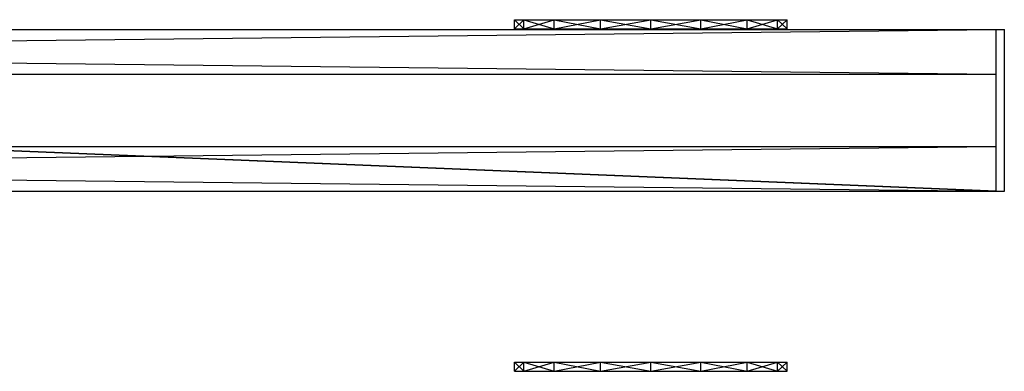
# Model space of a CAD drawing. Header units: inches. Extents: x -73 to 84, y -9 to 9.
# Tile 10 of 11: x 14.39 to 28.78, y -3.81 to 1.32. Entities that reach past the tile are written whole.
import ezdxf

# ---------------------------------------------------------------- set-up
doc = ezdxf.new("R2010")
doc.units = ezdxf.units.IN
doc.layers.get('0').update_dxf_attribs({"true_color": 0xc2ced6})

msp = doc.modelspace()

# ---------------------------------------------------------------- linework, layer by layer
at = {"color": 254, "true_color": 0xe6e6e6}
for p, q in [((21.619, 1.191), (21.619, 1.323)), ((21.619, 1.191), (21.759, 1.323)), ((21.619, 1.323), (21.759, 1.191)), ((21.619, 1.323), (21.759, 1.323)), ((21.619, 1.191), (21.619, 1.323)), ((21.619, 1.191), (21.759, 1.323)), ((21.619, 1.323), (21.759, 1.191)), ((21.619, 1.323), (21.759, 1.323)), ((21.619, 1.191), (21.619, 1.323)), ((21.619, 1.191), (21.759, 1.323)), ((21.619, 1.323), (21.759, 1.191)), ((21.619, 1.323), (21.759, 1.323)), ((21.619, 1.191), (21.619, 1.323)), ((21.619, 1.191), (21.759, 1.323)), ((21.619, 1.323), (21.759, 1.191)), ((21.619, 1.323), (21.759, 1.323)), ((21.619, 1.191), (21.619, 1.323)), ((21.619, 1.191), (21.759, 1.323)), ((21.619, 1.323), (21.759, 1.191)), ((21.619, 1.323), (21.759, 1.323)), ((21.619, 1.191), (21.619, 1.323)), ((21.619, 1.191), (21.759, 1.323)), ((21.619, 1.323), (21.759, 1.191)), ((21.619, 1.323), (21.759, 1.323)), ((21.619, 1.191), (21.619, 1.323)), ((21.619, 1.191), (21.759, 1.323)), ((21.619, 1.323), (21.759, 1.191)), ((21.619, 1.323), (21.759, 1.323)), ((21.619, 1.191), (21.619, 1.323)), ((21.619, 1.191), (21.759, 1.323)), ((21.619, 1.323), (21.759, 1.191)), ((21.619, 1.323), (21.759, 1.323)), ((21.619, 1.191), (21.619, 1.323)), ((21.619, 1.191), (21.759, 1.323)), ((21.619, 1.323), (21.759, 1.191)), ((21.619, 1.323), (21.759, 1.323)), ((21.759, 1.191), (21.759, 1.323)), ((21.759, 1.191), (22.203, 1.323)), ((21.759, 1.323), (21.759, 1.323)), ((21.759, 1.323), (22.203, 1.191)), ((21.759, 1.323), (22.203, 1.323)), ((21.759, 1.323), (22.879, 1.323)), ((21.759, 1.323), (23.613, 1.323)), ((21.759, 1.323), (25.022, 1.323)), ((21.759, 1.191), (21.759, 1.323)), ((21.759, 1.191), (22.203, 1.323)), ((21.759, 1.323), (21.759, 1.323)), ((21.759, 1.323), (22.203, 1.191)), ((21.759, 1.323), (22.203, 1.323)), ((21.759, 1.323), (22.879, 1.323)), ((21.759, 1.323), (23.613, 1.323)), ((21.759, 1.323), (25.022, 1.323)), ((21.759, 1.191), (21.759, 1.323)), ((21.759, 1.191), (22.203, 1.323)), ((21.759, 1.323), (21.759, 1.323)), ((21.759, 1.323), (22.203, 1.191)), ((21.759, 1.323), (22.203, 1.323)), ((21.759, 1.323), (22.879, 1.323)), ((21.759, 1.323), (23.613, 1.323)), ((21.759, 1.323), (25.022, 1.323)), ((21.759, 1.191), (21.759, 1.323)), ((21.759, 1.191), (22.203, 1.323)), ((21.759, 1.323), (21.759, 1.323)), ((21.759, 1.323), (22.203, 1.191)), ((21.759, 1.323), (22.203, 1.323)), ((21.759, 1.323), (22.879, 1.323)), ((21.759, 1.323), (23.613, 1.323)), ((21.759, 1.323), (25.022, 1.323)), ((21.759, 1.191), (21.759, 1.323)), ((21.759, 1.191), (22.203, 1.323)), ((21.759, 1.323), (21.759, 1.323)), ((21.759, 1.323), (22.203, 1.191)), ((21.759, 1.323), (22.203, 1.323)), ((21.759, 1.323), (22.879, 1.323)), ((21.759, 1.323), (23.613, 1.323)), ((21.759, 1.323), (25.022, 1.323)), ((21.759, 1.191), (21.759, 1.323)), ((21.759, 1.191), (22.203, 1.323)), ((21.759, 1.323), (21.759, 1.323)), ((21.759, 1.323), (22.203, 1.191)), ((21.759, 1.323), (22.203, 1.323)), ((21.759, 1.323), (22.879, 1.323)), ((21.759, 1.323), (23.613, 1.323)), ((21.759, 1.323), (25.022, 1.323)), ((21.759, 1.191), (21.759, 1.323)), ((21.759, 1.191), (22.203, 1.323)), ((21.759, 1.323), (21.759, 1.323)), ((21.759, 1.323), (22.203, 1.191)), ((21.759, 1.323), (22.203, 1.323)), ((21.759, 1.323), (22.879, 1.323)), ((21.759, 1.323), (23.613, 1.323)), ((21.759, 1.323), (25.022, 1.323)), ((21.759, 1.191), (21.759, 1.323)), ((21.759, 1.191), (22.203, 1.323)), ((21.759, 1.323), (21.759, 1.323)), ((21.759, 1.323), (22.203, 1.191)), ((21.759, 1.323), (22.203, 1.323)), ((21.759, 1.323), (22.879, 1.323)), ((21.759, 1.323), (23.613, 1.323)), ((21.759, 1.323), (25.022, 1.323)), ((21.759, 1.191), (21.759, 1.323)), ((21.759, 1.191), (22.203, 1.323)), ((21.759, 1.323), (21.759, 1.323)), ((21.759, 1.323), (22.203, 1.191)), ((21.759, 1.323), (22.203, 1.323)), ((21.759, 1.323), (22.879, 1.323)), ((21.759, 1.323), (23.613, 1.323)), ((21.759, 1.323), (25.022, 1.323)), ((22.203, 1.191), (22.203, 1.323)), ((22.203, 1.191), (22.879, 1.323)), ((22.203, 1.323), (22.879, 1.191)), ((22.203, 1.323), (22.879, 1.323)), ((22.203, 1.323), (23.613, 1.323)), ((22.203, 1.191), (22.203, 1.323)), ((22.203, 1.191), (22.879, 1.323)), ((22.203, 1.323), (22.879, 1.191)), ((22.203, 1.323), (22.879, 1.323)), ((22.203, 1.323), (23.613, 1.323)), ((22.203, 1.191), (22.203, 1.323)), ((22.203, 1.191), (22.879, 1.323)), ((22.203, 1.323), (22.879, 1.191)), ((22.203, 1.323), (22.879, 1.323)), ((22.203, 1.323), (23.613, 1.323)), ((22.203, 1.191), (22.203, 1.323)), ((22.203, 1.191), (22.879, 1.323)), ((22.203, 1.323), (22.879, 1.191)), ((22.203, 1.323), (22.879, 1.323)), ((22.203, 1.323), (23.613, 1.323)), ((22.203, 1.191), (22.203, 1.323)), ((22.203, 1.191), (22.879, 1.323)), ((22.203, 1.323), (22.879, 1.191)), ((22.203, 1.323), (22.879, 1.323)), ((22.203, 1.323), (23.613, 1.323)), ((22.203, 1.191), (22.203, 1.323)), ((22.203, 1.191), (22.879, 1.323)), ((22.203, 1.323), (22.879, 1.191)), ((22.203, 1.323), (22.879, 1.323)), ((22.203, 1.323), (23.613, 1.323)), ((22.203, 1.191), (22.203, 1.323)), ((22.203, 1.191), (22.879, 1.323)), ((22.203, 1.323), (22.879, 1.191)), ((22.203, 1.323), (22.879, 1.323)), ((22.203, 1.323), (23.613, 1.323)), ((22.203, 1.191), (22.203, 1.323)), ((22.203, 1.191), (22.879, 1.323)), ((22.203, 1.323), (22.879, 1.191)), ((22.203, 1.323), (22.879, 1.323)), ((22.203, 1.323), (23.613, 1.323)), ((22.203, 1.191), (22.203, 1.323)), ((22.203, 1.191), (22.879, 1.323)), ((22.203, 1.323), (22.879, 1.191)), ((22.203, 1.323), (22.879, 1.323)), ((22.203, 1.323), (23.613, 1.323)), ((22.879, 1.191), (22.879, 1.323)), ((22.879, 1.191), (23.613, 1.323)), ((22.879, 1.323), (23.613, 1.191)), ((22.879, 1.323), (23.613, 1.323)), ((22.879, 1.323), (24.346, 1.323)), ((22.879, 1.323), (25.022, 1.323)), ((22.879, 1.323), (25.466, 1.323)), ((22.879, 1.191), (22.879, 1.323)), ((22.879, 1.191), (23.613, 1.323)), ((22.879, 1.323), (23.613, 1.191)), ((22.879, 1.323), (23.613, 1.323)), ((22.879, 1.323), (24.346, 1.323)), ((22.879, 1.323), (25.022, 1.323)), ((22.879, 1.323), (25.466, 1.323)), ((22.879, 1.191), (22.879, 1.323)), ((22.879, 1.191), (23.613, 1.323)), ((22.879, 1.323), (23.613, 1.191)), ((22.879, 1.323), (23.613, 1.323)), ((22.879, 1.323), (24.346, 1.323)), ((22.879, 1.323), (25.022, 1.323)), ((22.879, 1.323), (25.466, 1.323)), ((22.879, 1.191), (22.879, 1.323)), ((22.879, 1.191), (23.613, 1.323)), ((22.879, 1.323), (23.613, 1.191)), ((22.879, 1.323), (23.613, 1.323)), ((22.879, 1.323), (24.346, 1.323)), ((22.879, 1.323), (25.022, 1.323)), ((22.879, 1.323), (25.466, 1.323)), ((22.879, 1.191), (22.879, 1.323)), ((22.879, 1.191), (23.613, 1.323)), ((22.879, 1.323), (23.613, 1.191)), ((22.879, 1.323), (23.613, 1.323)), ((22.879, 1.323), (24.346, 1.323)), ((22.879, 1.323), (25.022, 1.323)), ((22.879, 1.323), (25.466, 1.323)), ((22.879, 1.191), (22.879, 1.323)), ((22.879, 1.191), (23.613, 1.323)), ((22.879, 1.323), (23.613, 1.191)), ((22.879, 1.323), (23.613, 1.323)), ((22.879, 1.323), (24.346, 1.323)), ((22.879, 1.323), (25.022, 1.323)), ((22.879, 1.323), (25.466, 1.323)), ((22.879, 1.191), (22.879, 1.323)), ((22.879, 1.191), (23.613, 1.323)), ((22.879, 1.323), (23.613, 1.191)), ((22.879, 1.323), (23.613, 1.323)), ((22.879, 1.323), (24.346, 1.323)), ((22.879, 1.323), (25.022, 1.323)), ((22.879, 1.323), (25.466, 1.323)), ((22.879, 1.191), (22.879, 1.323)), ((22.879, 1.191), (23.613, 1.323)), ((22.879, 1.323), (23.613, 1.191)), ((22.879, 1.323), (23.613, 1.323)), ((22.879, 1.323), (24.346, 1.323)), ((22.879, 1.323), (25.022, 1.323)), ((22.879, 1.323), (25.466, 1.323)), ((22.879, 1.191), (22.879, 1.323)), ((22.879, 1.191), (23.613, 1.323)), ((22.879, 1.323), (23.613, 1.191)), ((22.879, 1.323), (23.613, 1.323)), ((22.879, 1.323), (24.346, 1.323)), ((22.879, 1.323), (25.022, 1.323)), ((22.879, 1.323), (25.466, 1.323)), ((23.613, 1.191), (23.613, 1.323)), ((23.613, 1.191), (24.346, 1.323)), ((23.613, 1.323), (24.346, 1.191)), ((23.613, 1.323), (24.346, 1.323)), ((23.613, 1.323), (25.022, 1.323)), ((23.613, 1.191), (23.613, 1.323)), ((23.613, 1.191), (24.346, 1.323)), ((23.613, 1.323), (24.346, 1.191)), ((23.613, 1.323), (24.346, 1.323)), ((23.613, 1.323), (25.022, 1.323)), ((23.613, 1.191), (23.613, 1.323)), ((23.613, 1.191), (24.346, 1.323)), ((23.613, 1.323), (24.346, 1.191)), ((23.613, 1.323), (24.346, 1.323)), ((23.613, 1.323), (25.022, 1.323)), ((23.613, 1.191), (23.613, 1.323)), ((23.613, 1.191), (24.346, 1.323)), ((23.613, 1.323), (24.346, 1.191)), ((23.613, 1.323), (24.346, 1.323)), ((23.613, 1.323), (25.022, 1.323)), ((23.613, 1.191), (23.613, 1.323)), ((23.613, 1.191), (24.346, 1.323)), ((23.613, 1.323), (24.346, 1.191)), ((23.613, 1.323), (24.346, 1.323)), ((23.613, 1.323), (25.022, 1.323)), ((23.613, 1.191), (23.613, 1.323)), ((23.613, 1.191), (24.346, 1.323)), ((23.613, 1.323), (24.346, 1.191)), ((23.613, 1.323), (24.346, 1.323)), ((23.613, 1.323), (25.022, 1.323)), ((23.613, 1.191), (23.613, 1.323)), ((23.613, 1.191), (24.346, 1.323)), ((23.613, 1.323), (24.346, 1.191)), ((23.613, 1.323), (24.346, 1.323)), ((23.613, 1.323), (25.022, 1.323)), ((23.613, 1.191), (23.613, 1.323)), ((23.613, 1.191), (24.346, 1.323)), ((23.613, 1.323), (24.346, 1.191)), ((23.613, 1.323), (24.346, 1.323)), ((23.613, 1.323), (25.022, 1.323)), ((23.613, 1.191), (23.613, 1.323)), ((23.613, 1.191), (24.346, 1.323)), ((23.613, 1.323), (24.346, 1.191)), ((23.613, 1.323), (24.346, 1.323)), ((23.613, 1.323), (25.022, 1.323)), ((24.346, 1.191), (24.346, 1.323)), ((24.346, 1.191), (25.022, 1.323)), ((24.346, 1.323), (25.022, 1.191)), ((24.346, 1.323), (25.022, 1.323)), ((24.346, 1.191), (24.346, 1.323)), ((24.346, 1.191), (25.022, 1.323)), ((24.346, 1.323), (25.022, 1.191)), ((24.346, 1.323), (25.022, 1.323)), ((24.346, 1.191), (24.346, 1.323)), ((24.346, 1.191), (25.022, 1.323)), ((24.346, 1.323), (25.022, 1.191)), ((24.346, 1.323), (25.022, 1.323)), ((24.346, 1.191), (24.346, 1.323)), ((24.346, 1.191), (25.022, 1.323)), ((24.346, 1.323), (25.022, 1.191)), ((24.346, 1.323), (25.022, 1.323)), ((24.346, 1.191), (24.346, 1.323)), ((24.346, 1.191), (25.022, 1.323)), ((24.346, 1.323), (25.022, 1.191)), ((24.346, 1.323), (25.022, 1.323)), ((24.346, 1.191), (24.346, 1.323)), ((24.346, 1.191), (25.022, 1.323)), ((24.346, 1.323), (25.022, 1.191)), ((24.346, 1.323), (25.022, 1.323)), ((24.346, 1.191), (24.346, 1.323)), ((24.346, 1.191), (25.022, 1.323)), ((24.346, 1.323), (25.022, 1.191)), ((24.346, 1.323), (25.022, 1.323)), ((24.346, 1.191), (24.346, 1.323)), ((24.346, 1.191), (25.022, 1.323)), ((24.346, 1.323), (25.022, 1.191)), ((24.346, 1.323), (25.022, 1.323)), ((24.346, 1.191), (24.346, 1.323)), ((24.346, 1.191), (25.022, 1.323)), ((24.346, 1.323), (25.022, 1.191)), ((24.346, 1.323), (25.022, 1.323)), ((25.022, 1.191), (25.022, 1.323)), ((25.022, 1.191), (25.466, 1.323)), ((25.022, 1.323), (25.466, 1.191)), ((25.022, 1.323), (25.466, 1.323)), ((25.022, 1.323), (25.606, 1.323)), ((25.022, 1.191), (25.022, 1.323)), ((25.022, 1.191), (25.466, 1.323)), ((25.022, 1.323), (25.466, 1.191)), ((25.022, 1.323), (25.466, 1.323)), ((25.022, 1.323), (25.606, 1.323)), ((25.022, 1.191), (25.022, 1.323)), ((25.022, 1.191), (25.466, 1.323)), ((25.022, 1.323), (25.466, 1.191)), ((25.022, 1.323), (25.466, 1.323)), ((25.022, 1.323), (25.606, 1.323)), ((25.022, 1.191), (25.022, 1.323)), ((25.022, 1.191), (25.466, 1.323)), ((25.022, 1.323), (25.466, 1.191)), ((25.022, 1.323), (25.466, 1.323)), ((25.022, 1.323), (25.606, 1.323)), ((25.022, 1.191), (25.022, 1.323)), ((25.022, 1.191), (25.466, 1.323)), ((25.022, 1.323), (25.466, 1.191)), ((25.022, 1.323), (25.466, 1.323)), ((25.022, 1.323), (25.606, 1.323)), ((25.022, 1.191), (25.022, 1.323)), ((25.022, 1.191), (25.466, 1.323)), ((25.022, 1.323), (25.466, 1.191)), ((25.022, 1.323), (25.466, 1.323)), ((25.022, 1.323), (25.606, 1.323)), ((25.022, 1.191), (25.022, 1.323)), ((25.022, 1.191), (25.466, 1.323)), ((25.022, 1.323), (25.466, 1.191)), ((25.022, 1.323), (25.466, 1.323)), ((25.022, 1.323), (25.606, 1.323)), ((25.022, 1.191), (25.022, 1.323)), ((25.022, 1.191), (25.466, 1.323)), ((25.022, 1.323), (25.466, 1.191)), ((25.022, 1.323), (25.466, 1.323)), ((25.022, 1.323), (25.606, 1.323)), ((25.022, 1.191), (25.022, 1.323)), ((25.022, 1.191), (25.466, 1.323)), ((25.022, 1.323), (25.466, 1.191)), ((25.022, 1.323), (25.466, 1.323)), ((25.022, 1.323), (25.606, 1.323)), ((25.466, 1.191), (25.466, 1.323)), ((25.466, 1.191), (25.606, 1.323)), ((25.466, 1.323), (25.606, 1.191)), ((25.466, 1.323), (25.606, 1.323)), ((25.466, 1.191), (25.466, 1.323)), ((25.466, 1.191), (25.606, 1.323)), ((25.466, 1.323), (25.606, 1.191)), ((25.466, 1.323), (25.606, 1.323)), ((25.466, 1.191), (25.466, 1.323)), ((25.466, 1.191), (25.606, 1.323)), ((25.466, 1.323), (25.606, 1.191)), ((25.466, 1.323), (25.606, 1.323)), ((25.466, 1.191), (25.466, 1.323)), ((25.466, 1.191), (25.606, 1.323)), ((25.466, 1.323), (25.606, 1.191)), ((25.466, 1.323), (25.606, 1.323)), ((25.466, 1.191), (25.466, 1.323)), ((25.466, 1.191), (25.606, 1.323)), ((25.466, 1.323), (25.606, 1.191)), ((25.466, 1.323), (25.606, 1.323)), ((25.466, 1.191), (25.466, 1.323)), ((25.466, 1.191), (25.606, 1.323)), ((25.466, 1.323), (25.606, 1.191)), ((25.466, 1.323), (25.606, 1.323)), ((25.466, 1.191), (25.466, 1.323)), ((25.466, 1.191), (25.606, 1.323)), ((25.466, 1.323), (25.606, 1.191)), ((25.466, 1.323), (25.606, 1.323)), ((25.466, 1.191), (25.466, 1.323)), ((25.466, 1.191), (25.606, 1.323)), ((25.466, 1.323), (25.606, 1.191)), ((25.466, 1.323), (25.606, 1.323)), ((25.466, 1.191), (25.466, 1.323)), ((25.466, 1.191), (25.606, 1.323)), ((25.466, 1.323), (25.606, 1.191)), ((25.466, 1.323), (25.606, 1.323)), ((25.606, 1.191), (25.606, 1.323)), ((25.606, 1.191), (25.606, 1.323)), ((25.606, 1.191), (25.606, 1.323)), ((25.606, 1.191), (25.606, 1.323)), ((25.606, 1.191), (25.606, 1.323)), ((25.606, 1.191), (25.606, 1.323)), ((25.606, 1.191), (25.606, 1.323)), ((25.606, 1.191), (25.606, 1.323)), ((25.606, 1.191), (25.606, 1.323)), ((-28.661, 0.527), (28.661, 1.181)), ((-28.661, 1.181), (28.661, 0.527)), ((-28.661, 1.181), (28.661, 1.181)), ((21.619, 1.191), (21.759, 1.191)), ((21.619, 1.191), (21.759, 1.191)), ((21.619, 1.191), (21.759, 1.191)), ((21.619, 1.191), (21.759, 1.191)), ((21.619, 1.191), (21.759, 1.191)), ((21.619, 1.191), (21.759, 1.191)), ((21.619, 1.191), (21.759, 1.191)), ((21.619, 1.191), (21.759, 1.191)), ((21.619, 1.191), (21.759, 1.191)), ((21.759, 1.191), (21.759, 1.191)), ((21.759, 1.191), (22.203, 1.191)), ((21.759, 1.191), (22.879, 1.191)), ((21.759, 1.191), (23.613, 1.191)), ((21.759, 1.191), (25.022, 1.191)), ((21.759, 1.191), (21.759, 1.191)), ((21.759, 1.191), (22.203, 1.191)), ((21.759, 1.191), (22.879, 1.191)), ((21.759, 1.191), (23.613, 1.191)), ((21.759, 1.191), (25.022, 1.191)), ((21.759, 1.191), (21.759, 1.191)), ((21.759, 1.191), (22.203, 1.191)), ((21.759, 1.191), (22.879, 1.191)), ((21.759, 1.191), (23.613, 1.191)), ((21.759, 1.191), (25.022, 1.191)), ((21.759, 1.191), (21.759, 1.191)), ((21.759, 1.191), (22.203, 1.191)), ((21.759, 1.191), (22.879, 1.191)), ((21.759, 1.191), (23.613, 1.191)), ((21.759, 1.191), (25.022, 1.191)), ((21.759, 1.191), (21.759, 1.191)), ((21.759, 1.191), (22.203, 1.191)), ((21.759, 1.191), (22.879, 1.191)), ((21.759, 1.191), (23.613, 1.191)), ((21.759, 1.191), (25.022, 1.191)), ((21.759, 1.191), (21.759, 1.191)), ((21.759, 1.191), (22.203, 1.191)), ((21.759, 1.191), (22.879, 1.191)), ((21.759, 1.191), (23.613, 1.191)), ((21.759, 1.191), (25.022, 1.191)), ((21.759, 1.191), (21.759, 1.191)), ((21.759, 1.191), (22.203, 1.191)), ((21.759, 1.191), (22.879, 1.191)), ((21.759, 1.191), (23.613, 1.191)), ((21.759, 1.191), (25.022, 1.191)), ((21.759, 1.191), (21.759, 1.191)), ((21.759, 1.191), (22.203, 1.191)), ((21.759, 1.191), (22.879, 1.191)), ((21.759, 1.191), (23.613, 1.191)), ((21.759, 1.191), (25.022, 1.191)), ((21.759, 1.191), (21.759, 1.191)), ((21.759, 1.191), (22.203, 1.191)), ((21.759, 1.191), (22.879, 1.191)), ((21.759, 1.191), (23.613, 1.191)), ((21.759, 1.191), (25.022, 1.191)), ((22.203, 1.191), (22.879, 1.191)), ((22.203, 1.191), (23.613, 1.191)), ((22.203, 1.191), (22.879, 1.191)), ((22.203, 1.191), (23.613, 1.191)), ((22.203, 1.191), (22.879, 1.191)), ((22.203, 1.191), (23.613, 1.191)), ((22.203, 1.191), (22.879, 1.191)), ((22.203, 1.191), (23.613, 1.191)), ((22.203, 1.191), (22.879, 1.191)), ((22.203, 1.191), (23.613, 1.191)), ((22.203, 1.191), (22.879, 1.191)), ((22.203, 1.191), (23.613, 1.191)), ((22.203, 1.191), (22.879, 1.191)), ((22.203, 1.191), (23.613, 1.191)), ((22.203, 1.191), (22.879, 1.191)), ((22.203, 1.191), (23.613, 1.191)), ((22.203, 1.191), (22.879, 1.191)), ((22.203, 1.191), (23.613, 1.191)), ((22.879, 1.191), (23.613, 1.191)), ((22.879, 1.191), (24.346, 1.191)), ((22.879, 1.191), (25.022, 1.191)), ((22.879, 1.191), (25.466, 1.191)), ((22.879, 1.191), (23.613, 1.191)), ((22.879, 1.191), (24.346, 1.191)), ((22.879, 1.191), (25.022, 1.191)), ((22.879, 1.191), (25.466, 1.191)), ((22.879, 1.191), (23.613, 1.191)), ((22.879, 1.191), (24.346, 1.191)), ((22.879, 1.191), (25.022, 1.191)), ((22.879, 1.191), (25.466, 1.191)), ((22.879, 1.191), (23.613, 1.191)), ((22.879, 1.191), (24.346, 1.191)), ((22.879, 1.191), (25.022, 1.191)), ((22.879, 1.191), (25.466, 1.191)), ((22.879, 1.191), (23.613, 1.191)), ((22.879, 1.191), (24.346, 1.191)), ((22.879, 1.191), (25.022, 1.191)), ((22.879, 1.191), (25.466, 1.191)), ((22.879, 1.191), (23.613, 1.191)), ((22.879, 1.191), (24.346, 1.191)), ((22.879, 1.191), (25.022, 1.191)), ((22.879, 1.191), (25.466, 1.191)), ((22.879, 1.191), (23.613, 1.191)), ((22.879, 1.191), (24.346, 1.191)), ((22.879, 1.191), (25.022, 1.191)), ((22.879, 1.191), (25.466, 1.191)), ((22.879, 1.191), (23.613, 1.191)), ((22.879, 1.191), (24.346, 1.191)), ((22.879, 1.191), (25.022, 1.191)), ((22.879, 1.191), (25.466, 1.191)), ((22.879, 1.191), (23.613, 1.191)), ((22.879, 1.191), (24.346, 1.191)), ((22.879, 1.191), (25.022, 1.191)), ((22.879, 1.191), (25.466, 1.191)), ((23.613, 1.191), (24.346, 1.191)), ((23.613, 1.191), (25.022, 1.191)), ((23.613, 1.191), (24.346, 1.191)), ((23.613, 1.191), (25.022, 1.191)), ((23.613, 1.191), (24.346, 1.191)), ((23.613, 1.191), (25.022, 1.191)), ((23.613, 1.191), (24.346, 1.191)), ((23.613, 1.191), (25.022, 1.191)), ((23.613, 1.191), (24.346, 1.191)), ((23.613, 1.191), (25.022, 1.191)), ((23.613, 1.191), (24.346, 1.191)), ((23.613, 1.191), (25.022, 1.191)), ((23.613, 1.191), (24.346, 1.191)), ((23.613, 1.191), (25.022, 1.191)), ((23.613, 1.191), (24.346, 1.191)), ((23.613, 1.191), (25.022, 1.191)), ((23.613, 1.191), (24.346, 1.191)), ((23.613, 1.191), (25.022, 1.191)), ((24.346, 1.191), (25.022, 1.191)), ((24.346, 1.191), (25.022, 1.191)), ((24.346, 1.191), (25.022, 1.191)), ((24.346, 1.191), (25.022, 1.191)), ((24.346, 1.191), (25.022, 1.191)), ((24.346, 1.191), (25.022, 1.191)), ((24.346, 1.191), (25.022, 1.191)), ((24.346, 1.191), (25.022, 1.191)), ((24.346, 1.191), (25.022, 1.191)), ((25.022, 1.191), (25.466, 1.191)), ((25.022, 1.191), (25.606, 1.191)), ((25.022, 1.191), (25.466, 1.191)), ((25.022, 1.191), (25.606, 1.191)), ((25.022, 1.191), (25.466, 1.191)), ((25.022, 1.191), (25.606, 1.191)), ((25.022, 1.191), (25.466, 1.191)), ((25.022, 1.191), (25.606, 1.191)), ((25.022, 1.191), (25.466, 1.191)), ((25.022, 1.191), (25.606, 1.191)), ((25.022, 1.191), (25.466, 1.191)), ((25.022, 1.191), (25.606, 1.191)), ((25.022, 1.191), (25.466, 1.191)), ((25.022, 1.191), (25.606, 1.191)), ((25.022, 1.191), (25.466, 1.191)), ((25.022, 1.191), (25.606, 1.191)), ((25.022, 1.191), (25.466, 1.191)), ((25.022, 1.191), (25.606, 1.191)), ((25.466, 1.191), (25.606, 1.191)), ((25.466, 1.191), (25.606, 1.191)), ((25.466, 1.191), (25.606, 1.191)), ((25.466, 1.191), (25.606, 1.191)), ((25.466, 1.191), (25.606, 1.191)), ((25.466, 1.191), (25.606, 1.191)), ((25.466, 1.191), (25.606, 1.191)), ((25.466, 1.191), (25.606, 1.191)), ((25.466, 1.191), (25.606, 1.191)), ((28.661, 0.527), (28.661, 1.181)), ((28.661, 1.181), (28.661, 1.181)), ((-28.661, 0.527), (28.661, 0.527)), ((28.661, 0.527), (28.661, 0.527)), ((-28.661, -1.181), (28.661, -0.527)), ((-28.661, -0.527), (28.661, -1.181)), ((-28.661, -0.527), (28.661, -0.527)), ((28.661, -1.181), (28.661, -0.527)), ((28.661, -0.527), (28.661, -0.527)), ((-28.661, -1.181), (28.661, -1.181)), ((28.661, -1.181), (28.661, -1.181)), ((21.619, -3.811), (21.619, -3.679)), ((21.619, -3.811), (21.759, -3.679)), ((21.619, -3.679), (21.759, -3.811)), ((21.619, -3.679), (21.759, -3.679)), ((21.619, -3.811), (21.619, -3.679)), ((21.619, -3.811), (21.759, -3.679)), ((21.619, -3.679), (21.759, -3.811)), ((21.619, -3.679), (21.759, -3.679)), ((21.619, -3.811), (21.619, -3.679)), ((21.619, -3.811), (21.759, -3.679)), ((21.619, -3.679), (21.759, -3.811)), ((21.619, -3.679), (21.759, -3.679)), ((21.619, -3.811), (21.619, -3.679)), ((21.619, -3.811), (21.759, -3.679)), ((21.619, -3.679), (21.759, -3.811)), ((21.619, -3.679), (21.759, -3.679)), ((21.759, -3.811), (21.759, -3.679)), ((21.759, -3.811), (22.203, -3.679)), ((21.759, -3.679), (21.759, -3.679)), ((21.759, -3.679), (22.203, -3.811)), ((21.759, -3.679), (22.203, -3.679)), ((21.759, -3.679), (22.879, -3.679)), ((21.759, -3.679), (23.613, -3.679)), ((21.759, -3.679), (25.022, -3.679)), ((21.759, -3.811), (21.759, -3.679)), ((21.759, -3.811), (22.203, -3.679)), ((21.759, -3.679), (21.759, -3.679)), ((21.759, -3.679), (22.203, -3.811)), ((21.759, -3.679), (22.203, -3.679)), ((21.759, -3.679), (22.879, -3.679)), ((21.759, -3.679), (23.613, -3.679)), ((21.759, -3.679), (25.022, -3.679)), ((21.759, -3.811), (21.759, -3.679)), ((21.759, -3.811), (22.203, -3.679)), ((21.759, -3.679), (21.759, -3.679)), ((21.759, -3.679), (22.203, -3.811)), ((21.759, -3.679), (22.203, -3.679)), ((21.759, -3.679), (22.879, -3.679)), ((21.759, -3.679), (23.613, -3.679)), ((21.759, -3.679), (25.022, -3.679)), ((21.759, -3.811), (21.759, -3.679)), ((21.759, -3.811), (22.203, -3.679)), ((21.759, -3.679), (21.759, -3.679)), ((21.759, -3.679), (22.203, -3.811)), ((21.759, -3.679), (22.203, -3.679)), ((21.759, -3.679), (22.879, -3.679)), ((21.759, -3.679), (23.613, -3.679)), ((21.759, -3.679), (25.022, -3.679)), ((22.203, -3.811), (22.203, -3.679)), ((22.203, -3.811), (22.879, -3.679)), ((22.203, -3.679), (22.879, -3.811)), ((22.203, -3.679), (22.879, -3.679)), ((22.203, -3.679), (23.613, -3.679)), ((22.203, -3.811), (22.203, -3.679)), ((22.203, -3.811), (22.879, -3.679)), ((22.203, -3.679), (22.879, -3.811)), ((22.203, -3.679), (22.879, -3.679)), ((22.203, -3.679), (23.613, -3.679)), ((22.203, -3.811), (22.203, -3.679)), ((22.203, -3.811), (22.879, -3.679)), ((22.203, -3.679), (22.879, -3.811)), ((22.203, -3.679), (22.879, -3.679)), ((22.203, -3.679), (23.613, -3.679)), ((22.203, -3.811), (22.203, -3.679)), ((22.203, -3.811), (22.879, -3.679)), ((22.203, -3.679), (22.879, -3.811)), ((22.203, -3.679), (22.879, -3.679)), ((22.203, -3.679), (23.613, -3.679)), ((22.879, -3.811), (22.879, -3.679)), ((22.879, -3.811), (23.613, -3.679)), ((22.879, -3.679), (23.613, -3.811)), ((22.879, -3.679), (23.613, -3.679)), ((22.879, -3.679), (24.346, -3.679)), ((22.879, -3.679), (25.022, -3.679)), ((22.879, -3.679), (25.466, -3.679)), ((22.879, -3.811), (22.879, -3.679)), ((22.879, -3.811), (23.613, -3.679)), ((22.879, -3.679), (23.613, -3.811)), ((22.879, -3.679), (23.613, -3.679)), ((22.879, -3.679), (24.346, -3.679)), ((22.879, -3.679), (25.022, -3.679)), ((22.879, -3.679), (25.466, -3.679)), ((22.879, -3.811), (22.879, -3.679)), ((22.879, -3.811), (23.613, -3.679)), ((22.879, -3.679), (23.613, -3.811)), ((22.879, -3.679), (23.613, -3.679)), ((22.879, -3.679), (24.346, -3.679)), ((22.879, -3.679), (25.022, -3.679)), ((22.879, -3.679), (25.466, -3.679)), ((22.879, -3.811), (22.879, -3.679)), ((22.879, -3.811), (23.613, -3.679)), ((22.879, -3.679), (23.613, -3.811)), ((22.879, -3.679), (23.613, -3.679)), ((22.879, -3.679), (24.346, -3.679)), ((22.879, -3.679), (25.022, -3.679)), ((22.879, -3.679), (25.466, -3.679)), ((23.613, -3.811), (23.613, -3.679)), ((23.613, -3.811), (24.346, -3.679)), ((23.613, -3.679), (24.346, -3.811)), ((23.613, -3.679), (24.346, -3.679)), ((23.613, -3.679), (25.022, -3.679)), ((23.613, -3.811), (23.613, -3.679)), ((23.613, -3.811), (24.346, -3.679)), ((23.613, -3.679), (24.346, -3.811)), ((23.613, -3.679), (24.346, -3.679)), ((23.613, -3.679), (25.022, -3.679)), ((23.613, -3.811), (23.613, -3.679)), ((23.613, -3.811), (24.346, -3.679)), ((23.613, -3.679), (24.346, -3.811)), ((23.613, -3.679), (24.346, -3.679)), ((23.613, -3.679), (25.022, -3.679)), ((23.613, -3.811), (23.613, -3.679)), ((23.613, -3.811), (24.346, -3.679)), ((23.613, -3.679), (24.346, -3.811)), ((23.613, -3.679), (24.346, -3.679)), ((23.613, -3.679), (25.022, -3.679)), ((24.346, -3.811), (24.346, -3.679)), ((24.346, -3.811), (25.022, -3.679)), ((24.346, -3.679), (25.022, -3.811)), ((24.346, -3.679), (25.022, -3.679)), ((24.346, -3.811), (24.346, -3.679)), ((24.346, -3.811), (25.022, -3.679)), ((24.346, -3.679), (25.022, -3.811)), ((24.346, -3.679), (25.022, -3.679)), ((24.346, -3.811), (24.346, -3.679)), ((24.346, -3.811), (25.022, -3.679)), ((24.346, -3.679), (25.022, -3.811)), ((24.346, -3.679), (25.022, -3.679)), ((24.346, -3.811), (24.346, -3.679)), ((24.346, -3.811), (25.022, -3.679)), ((24.346, -3.679), (25.022, -3.811)), ((24.346, -3.679), (25.022, -3.679)), ((25.022, -3.811), (25.022, -3.679)), ((25.022, -3.811), (25.466, -3.679)), ((25.022, -3.679), (25.466, -3.811)), ((25.022, -3.679), (25.466, -3.679)), ((25.022, -3.679), (25.606, -3.679)), ((25.022, -3.811), (25.022, -3.679)), ((25.022, -3.811), (25.466, -3.679)), ((25.022, -3.679), (25.466, -3.811)), ((25.022, -3.679), (25.466, -3.679)), ((25.022, -3.679), (25.606, -3.679)), ((25.022, -3.811), (25.022, -3.679)), ((25.022, -3.811), (25.466, -3.679)), ((25.022, -3.679), (25.466, -3.811)), ((25.022, -3.679), (25.466, -3.679)), ((25.022, -3.679), (25.606, -3.679)), ((25.022, -3.811), (25.022, -3.679)), ((25.022, -3.811), (25.466, -3.679)), ((25.022, -3.679), (25.466, -3.811)), ((25.022, -3.679), (25.466, -3.679)), ((25.022, -3.679), (25.606, -3.679)), ((25.466, -3.811), (25.466, -3.679)), ((25.466, -3.811), (25.606, -3.679)), ((25.466, -3.679), (25.606, -3.811)), ((25.466, -3.679), (25.606, -3.679)), ((25.466, -3.811), (25.466, -3.679)), ((25.466, -3.811), (25.606, -3.679)), ((25.466, -3.679), (25.606, -3.811)), ((25.466, -3.679), (25.606, -3.679)), ((25.466, -3.811), (25.466, -3.679)), ((25.466, -3.811), (25.606, -3.679)), ((25.466, -3.679), (25.606, -3.811)), ((25.466, -3.679), (25.606, -3.679)), ((25.466, -3.811), (25.466, -3.679)), ((25.466, -3.811), (25.606, -3.679)), ((25.466, -3.679), (25.606, -3.811)), ((25.466, -3.679), (25.606, -3.679)), ((25.606, -3.811), (25.606, -3.679)), ((25.606, -3.811), (25.606, -3.679)), ((25.606, -3.811), (25.606, -3.679)), ((25.606, -3.811), (25.606, -3.679)), ((21.619, -3.811), (21.759, -3.811)), ((21.619, -3.811), (21.759, -3.811)), ((21.619, -3.811), (21.759, -3.811)), ((21.619, -3.811), (21.759, -3.811)), ((21.759, -3.811), (21.759, -3.811)), ((21.759, -3.811), (22.203, -3.811)), ((21.759, -3.811), (22.879, -3.811)), ((21.759, -3.811), (23.613, -3.811)), ((21.759, -3.811), (25.022, -3.811)), ((21.759, -3.811), (21.759, -3.811)), ((21.759, -3.811), (22.203, -3.811)), ((21.759, -3.811), (22.879, -3.811)), ((21.759, -3.811), (23.613, -3.811)), ((21.759, -3.811), (25.022, -3.811)), ((21.759, -3.811), (21.759, -3.811)), ((21.759, -3.811), (22.203, -3.811)), ((21.759, -3.811), (22.879, -3.811)), ((21.759, -3.811), (23.613, -3.811)), ((21.759, -3.811), (25.022, -3.811)), ((21.759, -3.811), (21.759, -3.811)), ((21.759, -3.811), (22.203, -3.811)), ((21.759, -3.811), (22.879, -3.811)), ((21.759, -3.811), (23.613, -3.811)), ((21.759, -3.811), (25.022, -3.811)), ((22.203, -3.811), (22.879, -3.811)), ((22.203, -3.811), (23.613, -3.811)), ((22.203, -3.811), (22.879, -3.811)), ((22.203, -3.811), (23.613, -3.811)), ((22.203, -3.811), (22.879, -3.811)), ((22.203, -3.811), (23.613, -3.811)), ((22.203, -3.811), (22.879, -3.811)), ((22.203, -3.811), (23.613, -3.811)), ((22.879, -3.811), (23.613, -3.811)), ((22.879, -3.811), (24.346, -3.811)), ((22.879, -3.811), (25.022, -3.811)), ((22.879, -3.811), (25.466, -3.811)), ((22.879, -3.811), (23.613, -3.811)), ((22.879, -3.811), (24.346, -3.811)), ((22.879, -3.811), (25.022, -3.811)), ((22.879, -3.811), (25.466, -3.811)), ((22.879, -3.811), (23.613, -3.811)), ((22.879, -3.811), (24.346, -3.811)), ((22.879, -3.811), (25.022, -3.811)), ((22.879, -3.811), (25.466, -3.811)), ((22.879, -3.811), (23.613, -3.811)), ((22.879, -3.811), (24.346, -3.811)), ((22.879, -3.811), (25.022, -3.811)), ((22.879, -3.811), (25.466, -3.811)), ((23.613, -3.811), (24.346, -3.811)), ((23.613, -3.811), (25.022, -3.811)), ((23.613, -3.811), (24.346, -3.811)), ((23.613, -3.811), (25.022, -3.811)), ((23.613, -3.811), (24.346, -3.811)), ((23.613, -3.811), (25.022, -3.811)), ((23.613, -3.811), (24.346, -3.811)), ((23.613, -3.811), (25.022, -3.811)), ((24.346, -3.811), (25.022, -3.811)), ((24.346, -3.811), (25.022, -3.811)), ((24.346, -3.811), (25.022, -3.811)), ((24.346, -3.811), (25.022, -3.811)), ((25.022, -3.811), (25.466, -3.811)), ((25.022, -3.811), (25.606, -3.811)), ((25.022, -3.811), (25.466, -3.811)), ((25.022, -3.811), (25.606, -3.811)), ((25.022, -3.811), (25.466, -3.811)), ((25.022, -3.811), (25.606, -3.811)), ((25.022, -3.811), (25.466, -3.811)), ((25.022, -3.811), (25.606, -3.811)), ((25.466, -3.811), (25.606, -3.811)), ((25.466, -3.811), (25.606, -3.811)), ((25.466, -3.811), (25.606, -3.811)), ((25.466, -3.811), (25.606, -3.811))]:
    msp.add_line(p, q, dxfattribs=at)
at = {"color": 9, "true_color": 0xbebebe}
for p, q in [((-28.78, 1.181), (28.661, 1.181)), ((-28.78, 1.181), (28.78, -1.181)), ((-28.78, 1.181), (28.78, 1.181)), ((-28.661, 1.181), (28.661, -1.181)), ((-28.661, 1.181), (28.661, 1.181)), ((-28.661, 1.181), (28.78, 1.181)), ((28.661, -1.181), (28.661, 1.181)), ((28.661, 1.181), (28.661, 1.181)), ((28.661, 1.181), (28.78, 1.181)), ((28.78, -1.181), (28.78, 1.181)), ((28.78, 1.181), (28.78, 1.181)), ((-28.78, -1.181), (28.661, -1.181)), ((-28.78, -1.181), (28.78, -1.181)), ((-28.661, -1.181), (28.661, -1.181)), ((-28.661, -1.181), (28.78, -1.181)), ((28.661, -1.181), (28.661, -1.181)), ((28.661, -1.181), (28.78, -1.181)), ((28.78, -1.181), (28.78, -1.181))]:
    msp.add_line(p, q, dxfattribs=at)
at = {"color": 7, "true_color": 0xffffff}
for p, q in [((-28.661, -1.181), (28.661, -0.527)), ((-28.661, -0.527), (28.661, -1.181)), ((-28.661, -0.527), (28.661, -0.527)), ((28.661, -1.181), (28.661, -0.527)), ((28.661, -0.527), (28.661, -0.527)), ((-28.661, -1.181), (28.661, -1.181)), ((28.661, -1.181), (28.661, -1.181))]:
    msp.add_line(p, q, dxfattribs=at)

doc.saveas('drawing.dxf')
